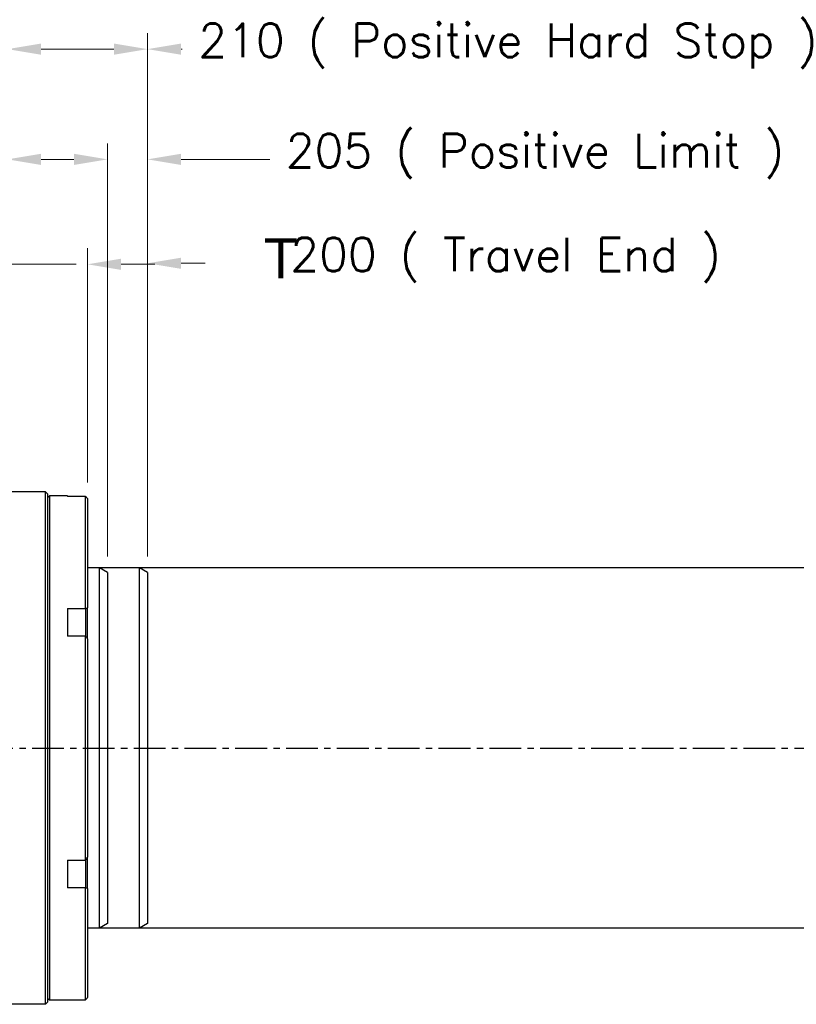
# Model space of a CAD drawing. Extents: x 18241 to 19925, y -1022 to 176.
# Tile 5 of 24: x 19053 to 19247, y -619 to -373. Entities that reach past the tile are written whole.
import ezdxf

# ---------------------------------------------------------------- set-up
doc = ezdxf.new("R2010")
doc.units = 0
doc.header["$LTSCALE"] = 25.4
doc.linetypes.add('CENTER', pattern=[2, 1.25, -0.25, 0.25, -0.25])
doc.layers.get('0').update_dxf_attribs({"linetype": 'CONTINUOUS'})
doc.layers.get('Defpoints').update_dxf_attribs({"linetype": 'CONTINUOUS'})
doc.layers.add('ATA-CENTER', color=133, linetype='CENTER')
doc.layers.add('ATA-DIM', color=252, linetype='CONTINUOUS', lineweight=25)
doc.layers.add('ATA-SECTION', color=3, linetype='CONTINUOUS', lineweight=35)
doc.styles.get("Standard").update_dxf_attribs({"font": 'simplex.shx'})
doc.styles.add('주 문자 (ISO)', font='arial.ttf')
doc.dimstyles.new('ata_A1', dxfattribs={"dimtxt": 4.2, "dimasz": 4.2, "dimexe": 2, "dimexo": 2, "dimgap": 2, "dimtad": 0, "dimtih": 1, "dimtoh": 1, "dimdec": 6, "dimdsep": 46, "dimtxsty": 'Standard', "dimcen": 0, "dimclrd": 252, "dimclre": 252, "dimclrt": 4, "dimadec": 6, "dimazin": 2, "dimtfac": 1, "dimtdec": 6, "dimtofl": 0, "dimtmove": 0, "dimatfit": 3, "dimfxl": 0, "dimtolj": 1, "dimtzin": 0, "dimlwd": 0, "dimlwe": 0, "dimarcsym": 0})

# ---------------------------------------------------------------- blocks, each defined once
blk = doc.blocks.new('*D13766')
at = {"layer": 'ATA-DIM', "color": 252, "lineweight": 0}
for p, q in [((19049.71, -479.42), (19049.71, -430.57)), ((19069.71, -489.08), (19069.71, -430.57)), ((19041.31, -434.57), (19032.91, -434.57)), ((19049.71, -434.57), (19066.89, -434.57)), ((19078.11, -434.57), (19086.51, -434.57))]:
    blk.add_line(p, q, dxfattribs=at)
at = {"layer": 'ATA-DIM', "color": 252}
for points in [[(19041.31, -435.97), (19041.31, -433.17), (19049.71, -434.57)], [(19078.11, -433.17), (19078.11, -435.97), (19069.71, -434.57)]]:
    blk.add_solid(points, dxfattribs=at)
at = {"layer": 'Defpoints', "color": 0}
for p in [(19069.71, -434.57), (19049.71, -483.42), (19069.71, -493.08)]:
    blk.add_point(p, dxfattribs=at)
at = {"layer": 'ATA-DIM', "color": 4, "insert": (18911.52, -428.19), "char_height": 8.4, "attachment_point": 1}
blk.add_mtext('\\A1;20(Negative Hard Stop)', dxfattribs=at)
blk = doc.blocks.new('*D13765')
at = {"layer": 'ATA-DIM', "color": 252, "lineweight": 0}
for p, q in [((19049.71, -479.42), (19049.71, -404.35)), ((19074.71, -507.58), (19074.71, -404.35)), ((19049.71, -408.35), (19029.85, -408.35)), ((19058.11, -408.35), (19066.31, -408.35))]:
    blk.add_line(p, q, dxfattribs=at)
at = {"layer": 'ATA-DIM', "color": 252}
for points in [[(19058.11, -406.95), (19058.11, -409.75), (19049.71, -408.35)], [(19066.31, -409.75), (19066.31, -406.95), (19074.71, -408.35)]]:
    blk.add_solid(points, dxfattribs=at)
at = {"layer": 'Defpoints', "color": 0}
for p in [(19074.71, -408.35), (19049.71, -483.42), (19074.71, -511.58)]:
    blk.add_point(p, dxfattribs=at)
at = {"layer": 'ATA-DIM', "color": 4, "insert": (18909.42, -401.96), "char_height": 8.4, "attachment_point": 1}
blk.add_mtext('\\A1;25(Negative Limit)', dxfattribs=at)
blk = doc.blocks.new('*D13764')
at = {"layer": 'ATA-DIM', "color": 252, "lineweight": 0}
for p, q in [((19049.71, -479.42), (19049.71, -376.82)), ((19084.71, -507.58), (19084.71, -376.82)), ((19049.71, -380.82), (19029.85, -380.82)), ((19058.11, -380.82), (19076.31, -380.82))]:
    blk.add_line(p, q, dxfattribs=at)
at = {"layer": 'ATA-DIM', "color": 252}
for points in [[(19058.11, -379.42), (19058.11, -382.22), (19049.71, -380.82)], [(19076.31, -382.22), (19076.31, -379.42), (19084.71, -380.82)]]:
    blk.add_solid(points, dxfattribs=at)
at = {"layer": 'Defpoints', "color": 0}
for p in [(19084.71, -380.82), (19049.71, -483.42), (19084.71, -511.58)]:
    blk.add_point(p, dxfattribs=at)
at = {"layer": 'ATA-DIM', "color": 4, "insert": (18908.08, -374.44), "char_height": 8.4, "attachment_point": 1}
blk.add_mtext('\\A1;35(Home Position)', dxfattribs=at)
blk = doc.blocks.new('*D13777')
at = {"layer": 'ATA-DIM', "color": 252, "lineweight": 0}
for p, q in [((19084.71, -507.58), (19084.71, -430.31)), ((19284.71, -507.58), (19284.71, -430.31)), ((19093.11, -434.31), (19099.1, -434.31)), ((19276.31, -434.31), (19252.59, -434.31))]:
    blk.add_line(p, q, dxfattribs=at)
at = {"layer": 'ATA-DIM', "color": 252}
for points in [[(19093.11, -432.91), (19093.11, -435.71), (19084.71, -434.31)], [(19276.31, -435.71), (19276.31, -432.91), (19284.71, -434.31)]]:
    blk.add_solid(points, dxfattribs=at)
at = {"layer": 'Defpoints', "color": 0}
for p in [(19284.71, -434.31), (19084.71, -511.58), (19284.71, -511.58)]:
    blk.add_point(p, dxfattribs=at)
at = {"layer": 'ATA-DIM', "color": 4, "insert": (19103.1, -427.92), "char_height": 8.4, "attachment_point": 1}
blk.add_mtext('\\A1;   200 ( Travel End )', dxfattribs=at)
blk = doc.blocks.new('*D13776')
at = {"layer": 'ATA-DIM', "color": 252, "lineweight": 0}
for p, q in [((19084.71, -507.58), (19084.71, -404.35)), ((19289.71, -507.58), (19289.71, -404.35)), ((19093.11, -408.35), (19115.26, -408.35)), ((19281.31, -408.35), (19265.39, -408.35))]:
    blk.add_line(p, q, dxfattribs=at)
at = {"layer": 'ATA-DIM', "color": 252}
for points in [[(19093.11, -406.95), (19093.11, -409.75), (19084.71, -408.35)], [(19281.31, -409.75), (19281.31, -406.95), (19289.71, -408.35)]]:
    blk.add_solid(points, dxfattribs=at)
at = {"layer": 'Defpoints', "color": 0}
for p in [(19289.71, -408.35), (19084.71, -511.58), (19289.71, -511.58)]:
    blk.add_point(p, dxfattribs=at)
at = {"layer": 'ATA-DIM', "color": 4, "insert": (19119.26, -401.96), "char_height": 8.4, "attachment_point": 1}
blk.add_mtext('\\A1;205 ( Positive Limit )', dxfattribs=at)
blk = doc.blocks.new('*D13775')
at = {"layer": 'ATA-DIM', "color": 252, "lineweight": 0}
for p, q in [((19084.71, -507.58), (19084.71, -376.82)), ((19294.71, -507.58), (19294.71, -376.82)), ((19093.11, -380.82), (19093.39, -380.82)), ((19286.31, -380.82), (19276.87, -380.82))]:
    blk.add_line(p, q, dxfattribs=at)
at = {"layer": 'ATA-DIM', "color": 252}
for points in [[(19093.11, -379.42), (19093.11, -382.22), (19084.71, -380.82)], [(19286.31, -382.22), (19286.31, -379.42), (19294.71, -380.82)]]:
    blk.add_solid(points, dxfattribs=at)
at = {"layer": 'Defpoints', "color": 0}
for p in [(19294.71, -380.82), (19084.71, -511.58), (19294.71, -511.58)]:
    blk.add_point(p, dxfattribs=at)
at = {"layer": 'ATA-DIM', "color": 4, "insert": (19097.39, -374.44), "char_height": 8.4, "attachment_point": 1}
blk.add_mtext('\\A1;210 ( Positive Hard Stop )', dxfattribs=at)

msp = doc.modelspace()

# ---------------------------------------------------------------- linework, layer by layer
for p, q in [((19059.2146576, -491.4214394), (19049.7146576, -491.4214394)), ((19059.2146576, -619.4214394), (19059.2146576, -491.4214394)), ((19059.7146576, -491.9214394), (19059.2146576, -491.4214394)), ((19059.7146576, -491.9214394), (19059.7146576, -618.9214394)), ((19059.7146576, -492.9214394), (19060.2146576, -492.4214394)), ((19060.2146576, -492.4214394), (19060.2146576, -618.4214394)), ((19064.7146576, -492.4214394), (19060.2146576, -492.4214394)), ((19064.7146576, -492.4214394), (19064.7146576, -492.5485517)), ((19069.2146576, -492.5485517), (19064.7146576, -492.5485517)), ((19069.2146576, -520.5208939), (19069.2146576, -492.5485517)), ((19069.7146576, -493.0836499), (19069.7146576, -520.3554303)), ((19082.7146576, -510.4214394), (19069.7146576, -510.4214394)), ((19084.7146576, -511.5761399), (19082.7146576, -510.4214394)), ((19082.7146576, -600.4214394), (19082.7146576, -510.4214394)), ((19084.7146576, -511.5761399), (19084.7146576, -599.2667388)), ((19064.7146576, -520.5208939), (19069.2146576, -520.5208939)), ((19064.7146576, -520.5208939), (19064.7146576, -527.4490972)), ((19069.2146576, -520.5208939), (19069.2146576, -522.7073378)), ((19069.7146576, -522.2743251), (19069.7146576, -520.3554303)), ((19069.2146576, -522.7073378), (19069.2146576, -527.4490972)), ((19069.7146576, -528.1496589), (19069.7146576, -522.2743251)), ((19069.2146576, -527.4490972), (19064.7146576, -527.4490972)), ((19069.2146576, -583.3937816), (19069.2146576, -527.4490972)), ((19069.7146576, -528.1496589), (19069.7146576, -582.6932198)), ((19069.7146576, -588.5685537), (19069.7146576, -582.6932198)), ((19064.7146576, -583.3937816), (19069.2146576, -583.3937816)), ((19064.7146576, -583.3937816), (19064.7146576, -590.3219848)), ((19069.2146576, -583.3937816), (19069.2146576, -588.135541)), ((19069.2146576, -588.135541), (19069.2146576, -590.3219848)), ((19069.7146576, -590.4874484), (19069.7146576, -588.5685537)), ((19069.2146576, -590.3219848), (19064.7146576, -590.3219848)), ((19069.2146576, -618.294327), (19069.2146576, -590.3219848)), ((19069.7146576, -590.4874484), (19069.7146576, -617.7592289)), ((19084.7146576, -599.2667388), (19082.7146576, -600.4214394)), ((19082.7146576, -600.4214394), (19069.7146576, -600.4214394)), ((19059.2146576, -619.4214394), (19049.7146576, -619.4214394)), ((19059.7146576, -618.9214394), (19059.2146576, -619.4214394)), ((19059.7146576, -617.9214394), (19060.2146576, -618.4214394)), ((19064.7146576, -618.4214394), (19060.2146576, -618.4214394)), ((19064.7146576, -618.294327), (19069.2146576, -618.294327)), ((19064.7146576, -618.294327), (19064.7146576, -618.4214394))]:
    msp.add_line(p, q)
at = {"color": 251}
for p, q in [((19292.7146576, -510.4214394), (19069.7146576, -510.4214394)), ((19074.7146576, -511.5761399), (19072.7146576, -510.4214394)), ((19072.7146576, -600.4214394), (19072.7146576, -510.4214394)), ((19074.7146576, -511.5761399), (19074.7146576, -599.2667388)), ((19074.7146576, -599.2667388), (19072.7146576, -600.4214394)), ((19292.7146576, -600.4214394), (19069.7146576, -600.4214394))]:
    msp.add_line(p, q, dxfattribs=at)
for points in [[(19069.2146576, -492.5485517), (19069.3815814, -492.7264328), (19069.5482526, -492.9047995), (19069.7146576, -493.0836499)], [(19069.2146576, -520.5208939), (19069.3815814, -520.4652742), (19069.5482526, -520.4101161), (19069.7146576, -520.3554303)], [(19069.7146576, -528.1496589), (19069.5482526, -527.9161227), (19069.3815814, -527.6825979), (19069.2146576, -527.4490972)], [(19069.2146576, -583.3937816), (19069.3815814, -583.1602808), (19069.5482526, -582.926756), (19069.7146576, -582.6932198)], [(19069.7146576, -590.4874484), (19069.5482526, -590.4327626), (19069.3815814, -590.3776045), (19069.2146576, -590.3219848)], [(19069.2146576, -618.294327), (19069.3815814, -618.116446), (19069.5482526, -617.9380793), (19069.7146576, -617.7592289)]]:
    msp.add_open_spline(points, degree=3)
at = {"layer": 'ATA-CENTER', "ltscale": 0.25}
msp.add_line((18471.6474001, -555.4214394), (19296.2513609, -555.4214394), dxfattribs=at)

# ---------------------------------------------------------------- texts
at = {"layer": 'ATA-SECTION', "insert": (19113.767795, -438.0685131), "char_height": 10, "attachment_point": 7, "style": '주 문자 (ISO)'}
msp.add_mtext('T', dxfattribs=at)

# ---------------------------------------------------------------- dimensions: what is measured, and where the dimension line sits
at = {"layer": 'ATA-DIM'}
for base, p1, p2, text, override, picture, middle in [((19084.7146576, -380.8192683), (19049.7146576, -483.4214394), (19084.7146576, -511.5761399), '<>(Home Position)', {"dimscale": 2, "dimtxt": 4.2, "dimtxsty": 'Standard', "dimtfac": 0.571429, "dimtdec": 2}, '*D13764', (18966.9646576, -380.8192683)), ((19294.7146576, -380.8192683), (19084.7146576, -511.5761399), (19294.7146576, -511.5761399), '<> ( Positive Hard Stop )', {"dimscale": 2, "dimtfac": 0.571429, "dimtdec": 2}, '*D13775', (19185.1288462, -380.8192683)), ((19074.7146576, -408.3485462), (19049.7146576, -483.4214394), (19074.7146576, -511.5761399), '<>(Negative Limit)', {"dimscale": 2, "dimtxt": 4.2, "dimtxsty": 'Standard', "dimtfac": 0.571429, "dimtdec": 2}, '*D13765', (18967.6366576, -408.3485462)), ((19289.7146576, -408.3485462), (19084.7146576, -511.5761399), (19289.7146576, -511.5761399), '<> ( Positive Limit )', {"dimscale": 2, "dimtfac": 0.571429, "dimtdec": 2}, '*D13776', (19190.327496, -408.3485462)), ((19069.7146576, -434.5734973), (19049.7146576, -483.4214394), (19069.7146576, -493.0836499), '<>(Negative Hard Stop)', {"dimscale": 2, "dimtxt": 4.2, "dimtxsty": 'Standard', "dimtfac": 0.571429, "dimtdec": 2}, '*D13766', (18987.2078279, -434.5734973)), ((19284.7146576, -434.3075503), (19084.7146576, -511.5761399), (19284.7146576, -511.5761399), '   <> ( Travel End )', {"dimscale": 2, "dimpost": '', "dimtol": 0, "dimlim": 0, "dimtp": 0, "dimtm": 0, "dimtfac": 0.571429, "dimtdec": 2, "dimtolj": 1, "dimtzin": 0}, '*D13777', (19175.8455429, -434.3075503))]:
    dim = msp.add_linear_dim(base=base, p1=p1, p2=p2, angle=180, text=text, dimstyle='ata_A1', override=override, dxfattribs=at)
    dim.commit()
    dim.dimension.update_dxf_attribs({"geometry": picture, "text_midpoint": middle, "dimtype": 160})

doc.saveas('drawing.dxf')
